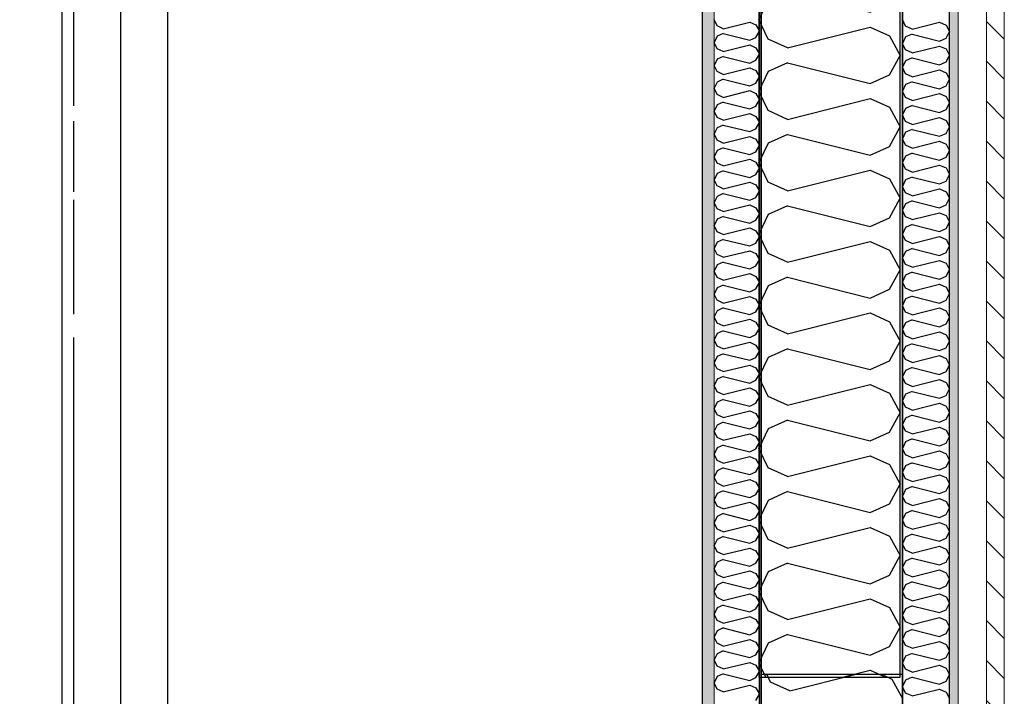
# Model space of a CAD drawing. Header units: millimetres. Extents: x -117798 to 93698, y -182207 to 252400.
# Tile 134 of 222: x -65130 to -64085, y -24393 to -23674. Entities that reach past the tile are written whole.
import ezdxf
from ezdxf.enums import TextEntityAlignment as Align

# ---------------------------------------------------------------- set-up
doc = ezdxf.new("R2010")
doc.units = ezdxf.units.MM
doc.header["$LTSCALE"] = 0.5
doc.header["$MEASUREMENT"] = 0
for name, pattern in [('Akselinje', [1500, 1000, -200, 100, -200]), ('Over snittplan', [260, 150, -50, 10, -50]), ('PLINE', [0])]:
    doc.linetypes.add(name, pattern=pattern)
for name, color, linetype in [('232- Ikke-bærende yttervegger', 7, 'Continuous'), ('232- Ikke-bærende yttervegger (Skravur)', 7, 'Continuous'), ('232- Ikke-bærende yttervegger (Skravur)(Nye konstruksjoner)', 7, 'Continuous'), ('232- Ikke-bærende yttervegger(Nye konstruksjoner)', 7, 'Continuous'), ('235- Utvendig kledning og overflate (Skravur)(Nye konstruksjoner)', 7, 'Continuous'), ('251- Frittbærende dekker', 7, 'Continuous'), ('251- Frittbærende dekker(Nye konstruksjoner)', 7, 'Continuous'), ('256- Faste himlinger og overflatebehandling(Nye konstruksjoner)', 7, 'Continuous'), ('261- Primærkonstruksjon (tak)', 7, 'Continuous'), ('262- Taktekking(Nye konstruksjoner)', 7, 'Continuous'), ('82-- Modullinjer', 7, 'Continuous'), ('862- M___Nettoareal(Nye konstruksjoner)', 7, 'Continuous'), ('862- M___Nettoareal(Polylinje)(Nye konstruksjoner)', 7, 'Continuous'), ('862- M___Nettoareal(Tekst)(Nye konstruksjoner)', 7, 'Continuous')]:
    doc.layers.add(name, color=color, linetype=linetype)
doc.layers.add('235- Utvendig kledning og overflate(Nye konstruksjoner)', color=7, linetype='Continuous', lineweight=0)
doc.layers.add('236- Innvendig kledning og overflate(Nye konstruksjoner)', color=7, linetype='Continuous', lineweight=0)
doc.styles.add('GENERATED_STYLE_1', font='arial.ttf')
doc.styles.add('GENERATED_STYLE_4', font='arial.ttf')

# ---------------------------------------------------------------- blocks, each defined once
blk = doc.blocks.new('Teknisk vent._A-214_26', base_point=(-66816.6, -20004.2))
at = {"layer": '862- M___Nettoareal(Polylinje)(Nye konstruksjoner)', "linetype": 'PLINE', "flags": 128}
blk.add_lwpolyline([(-70728.2, -18466.9), (-68648.2, -18466.9), (-68648.2, -25811.9), (-68573.2, -25811.9), (-68573.2, -25749.4), (-65173.2, -25749.4), (-65173.2, -25811.9), (-64973.2, -25811.9), (-64973.2, -25749.4), (-64405.7, -25749.4), (-64405.7, -15084.4), (-64973.2, -15084.4), (-64973.2, -15111.9), (-65173.2, -15111.9), (-65173.2, -15084.4), (-68573.2, -15084.4), (-68573.2, -15111.9), (-68773.2, -15111.9), (-68773.2, -15096.9), (-70728.2, -15096.9)], close=True, dxfattribs=at)
at = {"layer": '862- M___Nettoareal(Tekst)(Nye konstruksjoner)', "style": 'GENERATED_STYLE_1'}
for tag, height, p in [('DUMMY_862', 150, (-66934.4, -19409.6)), ('ROOM_NAME', 150, (-66934.4, -20633)), ('DUMMY_861', 100, (-67091.6, -20232.7)), ('ROOM_NUMBER', 100, (-67091.6, -20621.6)), ('DUMMY_863', 100, (-66698.7, -20598.7))]:
    blk.add_attdef(tag, text='', height=height, rotation=90, dxfattribs=at).set_placement(p, align=Align.TOP_LEFT)
blk = doc.blocks.new('*X155')
at = {"layer": '232- Ikke-bærende yttervegger (Skravur)', "linetype": 'PLINE'}
for p, q in [((-64333.4, -24377.9), (-64337.4, -24369.4)), ((-64313, -24387.1), (-64242.3, -24369.4)), ((-64215.6, -24369.4), (-64204.7, -24374.4)), ((-64204.7, -24374.4), (-64193.2, -24395.1)), ((-64313, -24387.1), (-64333.4, -24377.9))]:
    blk.add_line(p, q, dxfattribs=at)
blk = doc.blocks.new('*X420')
at = {"layer": '235- Utvendig kledning og overflate (Skravur)(Nye konstruksjoner)', "linetype": 'PLINE'}
for p, q in [((-64189.9, -23681.1), (-64193.2, -23674.2)), ((-64183.1, -23684.2), (-64189.9, -23681.1)), ((-64183.1, -23684.2), (-64153.8, -23676.9)), ((-64153.8, -23676.9), (-64147, -23680)), ((-64147, -23680), (-64143.2, -23686.9)), ((-64189.9, -23692.6), (-64193.2, -23699.5)), ((-64183.1, -23689.5), (-64189.9, -23692.6)), ((-64183.1, -23689.5), (-64153.8, -23696.9)), ((-64153.8, -23696.9), (-64147, -23693.8)), ((-64147, -23693.8), (-64143.2, -23686.9)), ((-64189.9, -23706.4), (-64193.2, -23699.5)), ((-64183.1, -23709.5), (-64189.9, -23706.4)), ((-64183.1, -23709.5), (-64153.8, -23702.2)), ((-64153.8, -23702.2), (-64147, -23705.3)), ((-64147, -23705.3), (-64143.2, -23712.2)), ((-64183.1, -23714.8), (-64189.9, -23717.9)), ((-64183.1, -23714.8), (-64153.8, -23722.2)), ((-64147, -23719.1), (-64143.2, -23712.2)), ((-64189.9, -23717.9), (-64193.2, -23724.8)), ((-64189.9, -23731.7), (-64193.2, -23724.8)), ((-64183.1, -23734.8), (-64153.8, -23727.5)), ((-64153.8, -23722.2), (-64147, -23719.1)), ((-64153.8, -23727.5), (-64147, -23730.6)), ((-64183.1, -23734.8), (-64189.9, -23731.7)), ((-64147, -23730.6), (-64143.2, -23737.5)), ((-64147, -23744.4), (-64143.2, -23737.5)), ((-64189.9, -23743.2), (-64193.2, -23750.1)), ((-64183.1, -23740.1), (-64189.9, -23743.2)), ((-64183.1, -23740.1), (-64153.8, -23747.5)), ((-64153.8, -23747.5), (-64147, -23744.4)), ((-64189.9, -23757), (-64193.2, -23750.1)), ((-64183.1, -23760.1), (-64189.9, -23757)), ((-64183.1, -23760.1), (-64153.8, -23752.8)), ((-64153.8, -23752.8), (-64147, -23755.9)), ((-64147, -23755.9), (-64143.2, -23762.8)), ((-64189.9, -23768.5), (-64193.2, -23775.4)), ((-64183.1, -23765.4), (-64189.9, -23768.5)), ((-64183.1, -23765.4), (-64153.8, -23772.8)), ((-64153.8, -23772.8), (-64147, -23769.7)), ((-64147, -23769.7), (-64143.2, -23762.8)), ((-64189.9, -23782.3), (-64193.2, -23775.4)), ((-64183.1, -23785.4), (-64153.8, -23778.1)), ((-64153.8, -23778.1), (-64147, -23781.2)), ((-64183.1, -23785.4), (-64189.9, -23782.3)), ((-64147, -23781.2), (-64143.2, -23788.1)), ((-64147, -23795), (-64143.2, -23788.1)), ((-64189.9, -23793.8), (-64193.2, -23800.7)), ((-64189.9, -23807.6), (-64193.2, -23800.7)), ((-64183.1, -23790.7), (-64189.9, -23793.8)), ((-64183.1, -23790.7), (-64153.8, -23798)), ((-64153.8, -23798), (-64147, -23795)), ((-64183.1, -23810.7), (-64189.9, -23807.6)), ((-64183.1, -23810.7), (-64153.8, -23803.4)), ((-64153.8, -23803.4), (-64147, -23806.4)), ((-64147, -23806.4), (-64143.2, -23813.4)), ((-64189.9, -23819.1), (-64193.2, -23826)), ((-64183.1, -23816), (-64189.9, -23819.1)), ((-64183.1, -23816), (-64153.8, -23823.3)), ((-64153.8, -23823.3), (-64147, -23820.3)), ((-64147, -23820.3), (-64143.2, -23813.4)), ((-64189.9, -23832.9), (-64193.2, -23826)), ((-64183.1, -23836), (-64153.8, -23828.7)), ((-64153.8, -23828.7), (-64147, -23831.7)), ((-64147, -23831.7), (-64143.2, -23838.6)), ((-64183.1, -23836), (-64189.9, -23832.9)), ((-64183.1, -23841.3), (-64189.9, -23844.4)), ((-64183.1, -23841.3), (-64153.8, -23848.6)), ((-64147, -23845.6), (-64143.2, -23838.6)), ((-64189.9, -23844.4), (-64193.2, -23851.3)), ((-64189.9, -23858.2), (-64193.2, -23851.3)), ((-64153.8, -23848.6), (-64147, -23845.6)), ((-64183.1, -23861.3), (-64189.9, -23858.2)), ((-64183.1, -23861.3), (-64153.8, -23853.9)), ((-64153.8, -23853.9), (-64147, -23857)), ((-64147, -23857), (-64143.2, -23863.9)), ((-64189.9, -23869.7), (-64193.2, -23876.6)), ((-64183.1, -23866.6), (-64189.9, -23869.7)), ((-64183.1, -23866.6), (-64153.8, -23873.9)), ((-64153.8, -23873.9), (-64147, -23870.8)), ((-64147, -23870.8), (-64143.2, -23863.9)), ((-64189.9, -23883.5), (-64193.2, -23876.6)), ((-64183.1, -23886.6), (-64189.9, -23883.5)), ((-64183.1, -23886.6), (-64153.8, -23879.2)), ((-64153.8, -23879.2), (-64147, -23882.3)), ((-64147, -23882.3), (-64143.2, -23889.2)), ((-64189.9, -23895), (-64193.2, -23901.9)), ((-64183.1, -23891.9), (-64189.9, -23895)), ((-64183.1, -23891.9), (-64153.8, -23899.2)), ((-64147, -23896.1), (-64143.2, -23889.2)), ((-64189.9, -23908.8), (-64193.2, -23901.9)), ((-64183.1, -23911.9), (-64153.8, -23904.5)), ((-64153.8, -23899.2), (-64147, -23896.1)), ((-64153.8, -23904.5), (-64147, -23907.6)), ((-64183.1, -23911.9), (-64189.9, -23908.8)), ((-64147, -23907.6), (-64143.2, -23914.5)), ((-64147, -23921.4), (-64143.2, -23914.5)), ((-64189.9, -23920.3), (-64193.2, -23927.2)), ((-64183.1, -23917.2), (-64189.9, -23920.3)), ((-64183.1, -23917.2), (-64153.8, -23924.5)), ((-64153.8, -23924.5), (-64147, -23921.4)), ((-64189.9, -23934.1), (-64193.2, -23927.2)), ((-64183.1, -23937.2), (-64189.9, -23934.1)), ((-64183.1, -23937.2), (-64153.8, -23929.8)), ((-64153.8, -23929.8), (-64147, -23932.9)), ((-64147, -23932.9), (-64143.2, -23939.8)), ((-64189.9, -23945.6), (-64193.2, -23952.5)), ((-64183.1, -23942.5), (-64189.9, -23945.6)), ((-64183.1, -23942.5), (-64153.8, -23949.8)), ((-64153.8, -23949.8), (-64147, -23946.7)), ((-64147, -23946.7), (-64143.2, -23939.8)), ((-64189.9, -23959.4), (-64193.2, -23952.5)), ((-64183.1, -23962.5), (-64153.8, -23955.1)), ((-64153.8, -23955.1), (-64147, -23958.2)), ((-64183.1, -23962.5), (-64189.9, -23959.4)), ((-64183.1, -23967.8), (-64189.9, -23970.8)), ((-64183.1, -23967.8), (-64153.8, -23975.1)), ((-64147, -23958.2), (-64143.2, -23965.1)), ((-64147, -23972), (-64143.2, -23965.1)), ((-64189.9, -23970.8), (-64193.2, -23977.8)), ((-64189.9, -23984.7), (-64193.2, -23977.8)), ((-64153.8, -23975.1), (-64147, -23972)), ((-64183.1, -23987.7), (-64189.9, -23984.7)), ((-64183.1, -23987.7), (-64153.8, -23980.4)), ((-64153.8, -23980.4), (-64147, -23983.5)), ((-64147, -23983.5), (-64143.2, -23990.4)), ((-64189.9, -23996.1), (-64193.2, -24003)), ((-64183.1, -23993.1), (-64189.9, -23996.1)), ((-64183.1, -23993.1), (-64153.8, -24000.4)), ((-64153.8, -24000.4), (-64147, -23997.3)), ((-64147, -23997.3), (-64143.2, -23990.4)), ((-64189.9, -24010), (-64193.2, -24003)), ((-64183.1, -24013), (-64189.9, -24010)), ((-64183.1, -24013), (-64153.8, -24005.7)), ((-64153.8, -24005.7), (-64147, -24008.8)), ((-64147, -24008.8), (-64143.2, -24015.7)), ((-64183.1, -24018.4), (-64189.9, -24021.4)), ((-64183.1, -24018.4), (-64153.8, -24025.7)), ((-64147, -24022.6), (-64143.2, -24015.7)), ((-64189.9, -24021.4), (-64193.2, -24028.3)), ((-64189.9, -24035.2), (-64193.2, -24028.3)), ((-64183.1, -24038.3), (-64153.8, -24031)), ((-64153.8, -24025.7), (-64147, -24022.6)), ((-64153.8, -24031), (-64147, -24034.1)), ((-64183.1, -24038.3), (-64189.9, -24035.2)), ((-64147, -24034.1), (-64143.2, -24041)), ((-64147, -24047.9), (-64143.2, -24041)), ((-64189.9, -24046.7), (-64193.2, -24053.6)), ((-64183.1, -24043.6), (-64189.9, -24046.7)), ((-64183.1, -24043.6), (-64153.8, -24051)), ((-64153.8, -24051), (-64147, -24047.9)), ((-64189.9, -24060.5), (-64193.2, -24053.6)), ((-64183.1, -24063.6), (-64189.9, -24060.5)), ((-64183.1, -24063.6), (-64153.8, -24056.3)), ((-64153.8, -24056.3), (-64147, -24059.4)), ((-64147, -24059.4), (-64143.2, -24066.3)), ((-64189.9, -24072), (-64193.2, -24078.9)), ((-64183.1, -24068.9), (-64189.9, -24072)), ((-64183.1, -24068.9), (-64153.8, -24076.3)), ((-64147, -24073.2), (-64143.2, -24066.3)), ((-64189.9, -24085.8), (-64193.2, -24078.9)), ((-64183.1, -24088.9), (-64153.8, -24081.6)), ((-64153.8, -24076.3), (-64147, -24073.2)), ((-64153.8, -24081.6), (-64147, -24084.7)), ((-64183.1, -24088.9), (-64189.9, -24085.8)), ((-64147, -24084.7), (-64143.2, -24091.6)), ((-64147, -24098.5), (-64143.2, -24091.6)), ((-64189.9, -24097.3), (-64193.2, -24104.2)), ((-64189.9, -24111.1), (-64193.2, -24104.2)), ((-64183.1, -24094.2), (-64189.9, -24097.3)), ((-64183.1, -24094.2), (-64153.8, -24101.6)), ((-64153.8, -24101.6), (-64147, -24098.5)), ((-64183.1, -24114.2), (-64189.9, -24111.1)), ((-64183.1, -24114.2), (-64153.8, -24106.9)), ((-64153.8, -24106.9), (-64147, -24110)), ((-64147, -24110), (-64143.2, -24116.9)), ((-64189.9, -24122.6), (-64193.2, -24129.5)), ((-64183.1, -24119.5), (-64189.9, -24122.6)), ((-64183.1, -24119.5), (-64153.8, -24126.9)), ((-64153.8, -24126.9), (-64147, -24123.8)), ((-64147, -24123.8), (-64143.2, -24116.9)), ((-64189.9, -24136.4), (-64193.2, -24129.5)), ((-64183.1, -24139.5), (-64153.8, -24132.2)), ((-64153.8, -24132.2), (-64147, -24135.3)), ((-64147, -24135.3), (-64143.2, -24142.2)), ((-64183.1, -24139.5), (-64189.9, -24136.4)), ((-64183.1, -24144.8), (-64189.9, -24147.9)), ((-64183.1, -24144.8), (-64153.8, -24152.2)), ((-64147, -24149.1), (-64143.2, -24142.2)), ((-64189.9, -24147.9), (-64193.2, -24154.8)), ((-64189.9, -24161.7), (-64193.2, -24154.8)), ((-64153.8, -24152.2), (-64147, -24149.1)), ((-64183.1, -24164.8), (-64189.9, -24161.7)), ((-64183.1, -24164.8), (-64153.8, -24157.5)), ((-64153.8, -24157.5), (-64147, -24160.5)), ((-64147, -24160.5), (-64143.2, -24167.5)), ((-64189.9, -24173.2), (-64193.2, -24180.1)), ((-64183.1, -24170.1), (-64189.9, -24173.2)), ((-64183.1, -24170.1), (-64153.8, -24177.4)), ((-64153.8, -24177.4), (-64147, -24174.4)), ((-64147, -24174.4), (-64143.2, -24167.5)), ((-64189.9, -24187), (-64193.2, -24180.1)), ((-64183.1, -24190.1), (-64189.9, -24187)), ((-64183.1, -24190.1), (-64153.8, -24182.8)), ((-64153.8, -24182.8), (-64147, -24185.8)), ((-64147, -24185.8), (-64143.2, -24192.7)), ((-64183.1, -24195.4), (-64189.9, -24198.5)), ((-64183.1, -24195.4), (-64153.8, -24202.7)), ((-64147, -24199.7), (-64143.2, -24192.7)), ((-64189.9, -24198.5), (-64193.2, -24205.4)), ((-64189.9, -24212.3), (-64193.2, -24205.4)), ((-64183.1, -24215.4), (-64153.8, -24208.1)), ((-64153.8, -24202.7), (-64147, -24199.7)), ((-64153.8, -24208.1), (-64147, -24211.1)), ((-64183.1, -24215.4), (-64189.9, -24212.3)), ((-64147, -24211.1), (-64143.2, -24218)), ((-64147, -24224.9), (-64143.2, -24218)), ((-64189.9, -24223.8), (-64193.2, -24230.7)), ((-64183.1, -24220.7), (-64189.9, -24223.8)), ((-64183.1, -24220.7), (-64153.8, -24228)), ((-64153.8, -24228), (-64147, -24224.9)), ((-64189.9, -24237.6), (-64193.2, -24230.7)), ((-64183.1, -24240.7), (-64189.9, -24237.6)), ((-64183.1, -24240.7), (-64153.8, -24233.3)), ((-64153.8, -24233.3), (-64147, -24236.4)), ((-64147, -24236.4), (-64143.2, -24243.3)), ((-64189.9, -24249.1), (-64193.2, -24256)), ((-64183.1, -24246), (-64189.9, -24249.1)), ((-64183.1, -24246), (-64153.8, -24253.3)), ((-64153.8, -24253.3), (-64147, -24250.2)), ((-64147, -24250.2), (-64143.2, -24243.3)), ((-64189.9, -24262.9), (-64193.2, -24256)), ((-64183.1, -24266), (-64153.8, -24258.6)), ((-64153.8, -24258.6), (-64147, -24261.7)), ((-64183.1, -24266), (-64189.9, -24262.9)), ((-64183.1, -24271.3), (-64189.9, -24274.4)), ((-64183.1, -24271.3), (-64153.8, -24278.6)), ((-64147, -24261.7), (-64143.2, -24268.6)), ((-64147, -24275.5), (-64143.2, -24268.6)), ((-64189.9, -24274.4), (-64193.2, -24281.3)), ((-64189.9, -24288.2), (-64193.2, -24281.3)), ((-64153.8, -24278.6), (-64147, -24275.5)), ((-64183.1, -24291.3), (-64189.9, -24288.2)), ((-64183.1, -24291.3), (-64153.8, -24283.9)), ((-64153.8, -24283.9), (-64147, -24287)), ((-64147, -24287), (-64143.2, -24293.9)), ((-64189.9, -24299.7), (-64193.2, -24306.6)), ((-64183.1, -24296.6), (-64189.9, -24299.7)), ((-64183.1, -24296.6), (-64153.8, -24303.9)), ((-64153.8, -24303.9), (-64147, -24300.8)), ((-64147, -24300.8), (-64143.2, -24293.9)), ((-64189.9, -24313.5), (-64193.2, -24306.6)), ((-64183.1, -24316.6), (-64153.8, -24309.2)), ((-64153.8, -24309.2), (-64147, -24312.3)), ((-64147, -24312.3), (-64143.2, -24319.2)), ((-64183.1, -24316.6), (-64189.9, -24313.5)), ((-64183.1, -24321.9), (-64189.9, -24325)), ((-64183.1, -24321.9), (-64153.8, -24329.2)), ((-64147, -24326.1), (-64143.2, -24319.2)), ((-64189.9, -24325), (-64193.2, -24331.9)), ((-64189.9, -24338.8), (-64193.2, -24331.9)), ((-64153.8, -24329.2), (-64147, -24326.1)), ((-64183.1, -24341.8), (-64189.9, -24338.8)), ((-64183.1, -24341.8), (-64153.8, -24334.5)), ((-64153.8, -24334.5), (-64147, -24337.6)), ((-64147, -24337.6), (-64143.2, -24344.5)), ((-64147, -24351.4), (-64143.2, -24344.5)), ((-64189.9, -24350.2), (-64193.2, -24357.2)), ((-64183.1, -24347.2), (-64189.9, -24350.2)), ((-64183.1, -24347.2), (-64153.8, -24354.5)), ((-64153.8, -24354.5), (-64147, -24351.4)), ((-64189.9, -24364.1), (-64193.2, -24357.2)), ((-64183.1, -24367.1), (-64189.9, -24364.1)), ((-64183.1, -24367.1), (-64153.8, -24359.8)), ((-64153.8, -24359.8), (-64147, -24362.9)), ((-64147, -24362.9), (-64143.2, -24369.8)), ((-64189.9, -24375.5), (-64193.2, -24382.4)), ((-64183.1, -24372.5), (-64189.9, -24375.5)), ((-64183.1, -24372.5), (-64153.8, -24379.8)), ((-64147, -24376.7), (-64143.2, -24369.8)), ((-64189.9, -24389.4), (-64193.2, -24382.4)), ((-64183.1, -24392.4), (-64153.8, -24385.1)), ((-64153.8, -24379.8), (-64147, -24376.7)), ((-64153.8, -24385.1), (-64147, -24388.2)), ((-64183.1, -24392.4), (-64189.9, -24389.4)), ((-64147, -24388.2), (-64143.2, -24395.1))]:
    blk.add_line(p, q, dxfattribs=at)
blk = doc.blocks.new('*X442')
at = {"layer": '232- Ikke-bærende yttervegger (Skravur)(Nye konstruksjoner)', "linetype": 'PLINE'}
for p, q in [((-64390, -23680.9), (-64393.2, -23674.2)), ((-64383.5, -23683.8), (-64390, -23680.9)), ((-64383.5, -23683.8), (-64355.4, -23676.8)), ((-64355.4, -23676.8), (-64348.9, -23679.8)), ((-64348.9, -23679.8), (-64345.2, -23686.4)), ((-64390, -23691.9), (-64393.2, -23698.5)), ((-64383.5, -23688.9), (-64390, -23691.9)), ((-64383.5, -23688.9), (-64355.4, -23696)), ((-64355.4, -23696), (-64348.9, -23693)), ((-64348.9, -23693), (-64345.2, -23686.4)), ((-64390, -23705.2), (-64393.2, -23698.5)), ((-64383.5, -23708.1), (-64390, -23705.2)), ((-64383.5, -23708.1), (-64355.4, -23701.1)), ((-64355.4, -23701.1), (-64348.9, -23704)), ((-64348.9, -23704), (-64345.2, -23710.7)), ((-64390, -23716.2), (-64393.2, -23722.8)), ((-64383.5, -23713.2), (-64390, -23716.2)), ((-64383.5, -23713.2), (-64355.4, -23720.3)), ((-64355.4, -23720.3), (-64348.9, -23717.3)), ((-64348.9, -23717.3), (-64345.2, -23710.7)), ((-64390, -23729.4), (-64393.2, -23722.8)), ((-64383.5, -23732.4), (-64355.4, -23725.4)), ((-64355.4, -23725.4), (-64348.9, -23728.3)), ((-64383.5, -23732.4), (-64390, -23729.4)), ((-64383.5, -23737.5), (-64390, -23740.5)), ((-64383.5, -23737.5), (-64355.4, -23744.5)), ((-64348.9, -23728.3), (-64345.2, -23734.9)), ((-64348.9, -23741.6), (-64345.2, -23734.9)), ((-64390, -23740.5), (-64393.2, -23747.1)), ((-64390, -23753.7), (-64393.2, -23747.1)), ((-64355.4, -23744.5), (-64348.9, -23741.6)), ((-64383.5, -23756.7), (-64390, -23753.7)), ((-64383.5, -23756.7), (-64355.4, -23749.6)), ((-64355.4, -23749.6), (-64348.9, -23752.6)), ((-64348.9, -23752.6), (-64345.2, -23759.2)), ((-64348.9, -23765.9), (-64345.2, -23759.2)), ((-64390, -23764.7), (-64393.2, -23771.4)), ((-64383.5, -23761.8), (-64390, -23764.7)), ((-64383.5, -23761.8), (-64355.4, -23768.8)), ((-64355.4, -23768.8), (-64348.9, -23765.9)), ((-64390, -23778), (-64393.2, -23771.4)), ((-64383.5, -23781), (-64390, -23778)), ((-64383.5, -23781), (-64355.4, -23773.9)), ((-64355.4, -23773.9), (-64348.9, -23776.9)), ((-64348.9, -23776.9), (-64345.2, -23783.5)), ((-64390, -23789), (-64393.2, -23795.6)), ((-64383.5, -23786.1), (-64390, -23789)), ((-64383.5, -23786.1), (-64355.4, -23793.1)), ((-64355.4, -23793.1), (-64348.9, -23790.1)), ((-64348.9, -23790.1), (-64345.2, -23783.5)), ((-64390, -23802.3), (-64393.2, -23795.6)), ((-64383.5, -23805.2), (-64355.4, -23798.2)), ((-64355.4, -23798.2), (-64348.9, -23801.2)), ((-64383.5, -23805.2), (-64390, -23802.3)), ((-64383.5, -23810.3), (-64390, -23813.3)), ((-64383.5, -23810.3), (-64355.4, -23817.4)), ((-64348.9, -23801.2), (-64345.2, -23807.8)), ((-64348.9, -23814.4), (-64345.2, -23807.8)), ((-64390, -23813.3), (-64393.2, -23819.9)), ((-64390, -23826.6), (-64393.2, -23819.9)), ((-64355.4, -23817.4), (-64348.9, -23814.4)), ((-64383.5, -23829.5), (-64390, -23826.6)), ((-64383.5, -23829.5), (-64355.4, -23822.5)), ((-64355.4, -23822.5), (-64348.9, -23825.4)), ((-64348.9, -23825.4), (-64345.2, -23832.1)), ((-64348.9, -23838.7), (-64345.2, -23832.1)), ((-64390, -23837.6), (-64393.2, -23844.2)), ((-64383.5, -23834.6), (-64390, -23837.6)), ((-64383.5, -23834.6), (-64355.4, -23841.7)), ((-64355.4, -23841.7), (-64348.9, -23838.7)), ((-64390, -23850.8), (-64393.2, -23844.2)), ((-64383.5, -23853.8), (-64390, -23850.8)), ((-64383.5, -23853.8), (-64355.4, -23846.8)), ((-64355.4, -23846.8), (-64348.9, -23849.7)), ((-64348.9, -23849.7), (-64345.2, -23856.4)), ((-64390, -23861.9), (-64393.2, -23868.5)), ((-64383.5, -23858.9), (-64390, -23861.9)), ((-64383.5, -23858.9), (-64355.4, -23865.9)), ((-64355.4, -23865.9), (-64348.9, -23863)), ((-64348.9, -23863), (-64345.2, -23856.4)), ((-64390, -23875.1), (-64393.2, -23868.5)), ((-64383.5, -23878.1), (-64355.4, -23871)), ((-64355.4, -23871), (-64348.9, -23874)), ((-64348.9, -23874), (-64345.2, -23880.6)), ((-64383.5, -23878.1), (-64390, -23875.1)), ((-64383.5, -23883.2), (-64390, -23886.1)), ((-64383.5, -23883.2), (-64355.4, -23890.2)), ((-64348.9, -23887.3), (-64345.2, -23880.6)), ((-64390, -23886.1), (-64393.2, -23892.8)), ((-64390, -23899.4), (-64393.2, -23892.8)), ((-64355.4, -23890.2), (-64348.9, -23887.3)), ((-64383.5, -23902.4), (-64390, -23899.4)), ((-64383.5, -23902.4), (-64355.4, -23895.3)), ((-64355.4, -23895.3), (-64348.9, -23898.3)), ((-64348.9, -23898.3), (-64345.2, -23904.9)), ((-64348.9, -23911.5), (-64345.2, -23904.9)), ((-64390, -23910.4), (-64393.2, -23917.1)), ((-64383.5, -23907.5), (-64390, -23910.4)), ((-64383.5, -23907.5), (-64355.4, -23914.5)), ((-64355.4, -23914.5), (-64348.9, -23911.5)), ((-64390, -23923.7), (-64393.2, -23917.1)), ((-64383.5, -23926.6), (-64390, -23923.7)), ((-64383.5, -23926.6), (-64355.4, -23919.6)), ((-64355.4, -23919.6), (-64348.9, -23922.6)), ((-64348.9, -23922.6), (-64345.2, -23929.2)), ((-64390, -23934.7), (-64393.2, -23941.3)), ((-64383.5, -23931.7), (-64390, -23934.7)), ((-64383.5, -23931.7), (-64355.4, -23938.8)), ((-64355.4, -23938.8), (-64348.9, -23935.8)), ((-64348.9, -23935.8), (-64345.2, -23929.2)), ((-64390, -23948), (-64393.2, -23941.3)), ((-64383.5, -23950.9), (-64355.4, -23943.9)), ((-64355.4, -23943.9), (-64348.9, -23946.8)), ((-64348.9, -23946.8), (-64345.2, -23953.5)), ((-64383.5, -23950.9), (-64390, -23948)), ((-64383.5, -23956), (-64390, -23959)), ((-64383.5, -23956), (-64355.4, -23963.1)), ((-64348.9, -23960.1), (-64345.2, -23953.5)), ((-64390, -23959), (-64393.2, -23965.6)), ((-64390, -23972.2), (-64393.2, -23965.6)), ((-64383.5, -23975.2), (-64355.4, -23968.2)), ((-64355.4, -23963.1), (-64348.9, -23960.1)), ((-64355.4, -23968.2), (-64348.9, -23971.1)), ((-64383.5, -23975.2), (-64390, -23972.2)), ((-64348.9, -23971.1), (-64345.2, -23977.8)), ((-64348.9, -23984.4), (-64345.2, -23977.8)), ((-64390, -23983.3), (-64393.2, -23989.9)), ((-64383.5, -23980.3), (-64390, -23983.3)), ((-64383.5, -23980.3), (-64355.4, -23987.3)), ((-64355.4, -23987.3), (-64348.9, -23984.4)), ((-64390, -23996.5), (-64393.2, -23989.9)), ((-64383.5, -23999.5), (-64390, -23996.5)), ((-64383.5, -23999.5), (-64355.4, -23992.4)), ((-64355.4, -23992.4), (-64348.9, -23995.4)), ((-64348.9, -23995.4), (-64345.2, -24002)), ((-64390, -24007.5), (-64393.2, -24014.2)), ((-64383.5, -24004.6), (-64390, -24007.5)), ((-64383.5, -24004.6), (-64355.4, -24011.6)), ((-64355.4, -24011.6), (-64348.9, -24008.7)), ((-64348.9, -24008.7), (-64345.2, -24002)), ((-64390, -24020.8), (-64393.2, -24014.2)), ((-64383.5, -24023.8), (-64355.4, -24016.7)), ((-64355.4, -24016.7), (-64348.9, -24019.7)), ((-64348.9, -24019.7), (-64345.2, -24026.3)), ((-64383.5, -24023.8), (-64390, -24020.8)), ((-64383.5, -24028.9), (-64390, -24031.8)), ((-64383.5, -24028.9), (-64355.4, -24035.9)), ((-64348.9, -24033), (-64345.2, -24026.3)), ((-64390, -24031.8), (-64393.2, -24038.5)), ((-64390, -24045.1), (-64393.2, -24038.5)), ((-64383.5, -24048), (-64355.4, -24041)), ((-64355.4, -24035.9), (-64348.9, -24033)), ((-64355.4, -24041), (-64348.9, -24044)), ((-64383.5, -24048), (-64390, -24045.1)), ((-64348.9, -24044), (-64345.2, -24050.6)), ((-64348.9, -24057.2), (-64345.2, -24050.6)), ((-64390, -24056.1), (-64393.2, -24062.7)), ((-64383.5, -24053.2), (-64390, -24056.1)), ((-64383.5, -24053.2), (-64355.4, -24060.2)), ((-64355.4, -24060.2), (-64348.9, -24057.2)), ((-64390, -24069.4), (-64393.2, -24062.7)), ((-64383.5, -24072.3), (-64390, -24069.4)), ((-64383.5, -24072.3), (-64355.4, -24065.3)), ((-64355.4, -24065.3), (-64348.9, -24068.3)), ((-64348.9, -24068.3), (-64345.2, -24074.9)), ((-64390, -24080.4), (-64393.2, -24087)), ((-64383.5, -24077.4), (-64390, -24080.4)), ((-64383.5, -24077.4), (-64355.4, -24084.5)), ((-64355.4, -24084.5), (-64348.9, -24081.5)), ((-64348.9, -24081.5), (-64345.2, -24074.9)), ((-64390, -24093.7), (-64393.2, -24087)), ((-64383.5, -24096.6), (-64390, -24093.7)), ((-64383.5, -24096.6), (-64355.4, -24089.6)), ((-64355.4, -24089.6), (-64348.9, -24092.5)), ((-64348.9, -24092.5), (-64345.2, -24099.2)), ((-64383.5, -24101.7), (-64390, -24104.7)), ((-64383.5, -24101.7), (-64355.4, -24108.8)), ((-64348.9, -24105.8), (-64345.2, -24099.2)), ((-64390, -24104.7), (-64393.2, -24111.3)), ((-64390, -24117.9), (-64393.2, -24111.3)), ((-64383.5, -24120.9), (-64355.4, -24113.9)), ((-64355.4, -24108.8), (-64348.9, -24105.8)), ((-64355.4, -24113.9), (-64348.9, -24116.8)), ((-64383.5, -24120.9), (-64390, -24117.9)), ((-64348.9, -24116.8), (-64345.2, -24123.4)), ((-64348.9, -24130.1), (-64345.2, -24123.4)), ((-64390, -24129), (-64393.2, -24135.6)), ((-64390, -24142.2), (-64393.2, -24135.6)), ((-64383.5, -24126), (-64390, -24129)), ((-64383.5, -24126), (-64355.4, -24133)), ((-64355.4, -24133), (-64348.9, -24130.1)), ((-64383.5, -24145.2), (-64390, -24142.2)), ((-64383.5, -24145.2), (-64355.4, -24138.1)), ((-64355.4, -24138.1), (-64348.9, -24141.1)), ((-64348.9, -24141.1), (-64345.2, -24147.7)), ((-64390, -24153.2), (-64393.2, -24159.9)), ((-64383.5, -24150.3), (-64390, -24153.2)), ((-64383.5, -24150.3), (-64355.4, -24157.3)), ((-64355.4, -24157.3), (-64348.9, -24154.4)), ((-64348.9, -24154.4), (-64345.2, -24147.7)), ((-64390, -24166.5), (-64393.2, -24159.9)), ((-64383.5, -24169.5), (-64390, -24166.5)), ((-64383.5, -24169.5), (-64355.4, -24162.4)), ((-64355.4, -24162.4), (-64348.9, -24165.4)), ((-64348.9, -24165.4), (-64345.2, -24172)), ((-64383.5, -24174.6), (-64390, -24177.5)), ((-64383.5, -24174.6), (-64355.4, -24181.6)), ((-64348.9, -24178.6), (-64345.2, -24172)), ((-64390, -24177.5), (-64393.2, -24184.1)), ((-64390, -24190.8), (-64393.2, -24184.1)), ((-64383.5, -24193.7), (-64355.4, -24186.7)), ((-64355.4, -24181.6), (-64348.9, -24178.6)), ((-64355.4, -24186.7), (-64348.9, -24189.7)), ((-64383.5, -24193.7), (-64390, -24190.8)), ((-64348.9, -24189.7), (-64345.2, -24196.3)), ((-64348.9, -24202.9), (-64345.2, -24196.3)), ((-64390, -24201.8), (-64393.2, -24208.4)), ((-64390, -24215.1), (-64393.2, -24208.4)), ((-64383.5, -24198.8), (-64390, -24201.8)), ((-64383.5, -24198.8), (-64355.4, -24205.9)), ((-64355.4, -24205.9), (-64348.9, -24202.9)), ((-64383.5, -24218), (-64390, -24215.1)), ((-64383.5, -24218), (-64355.4, -24211)), ((-64355.4, -24211), (-64348.9, -24213.9)), ((-64348.9, -24213.9), (-64345.2, -24220.6)), ((-64390, -24226.1), (-64393.2, -24232.7)), ((-64383.5, -24223.1), (-64390, -24226.1)), ((-64383.5, -24223.1), (-64355.4, -24230.2)), ((-64355.4, -24230.2), (-64348.9, -24227.2)), ((-64348.9, -24227.2), (-64345.2, -24220.6)), ((-64390, -24239.3), (-64393.2, -24232.7)), ((-64383.5, -24242.3), (-64390, -24239.3)), ((-64383.5, -24242.3), (-64355.4, -24235.3)), ((-64355.4, -24235.3), (-64348.9, -24238.2)), ((-64348.9, -24238.2), (-64345.2, -24244.9)), ((-64390, -24250.4), (-64393.2, -24257)), ((-64383.5, -24247.4), (-64390, -24250.4)), ((-64383.5, -24247.4), (-64355.4, -24254.4)), ((-64348.9, -24251.5), (-64345.2, -24244.9)), ((-64390, -24263.6), (-64393.2, -24257)), ((-64383.5, -24266.6), (-64355.4, -24259.5)), ((-64355.4, -24254.4), (-64348.9, -24251.5)), ((-64355.4, -24259.5), (-64348.9, -24262.5)), ((-64383.5, -24266.6), (-64390, -24263.6)), ((-64348.9, -24262.5), (-64345.2, -24269.1)), ((-64348.9, -24275.8), (-64345.2, -24269.1)), ((-64390, -24274.6), (-64393.2, -24281.3)), ((-64390, -24287.9), (-64393.2, -24281.3)), ((-64383.5, -24271.7), (-64390, -24274.6)), ((-64383.5, -24271.7), (-64355.4, -24278.7)), ((-64355.4, -24278.7), (-64348.9, -24275.8)), ((-64383.5, -24290.9), (-64390, -24287.9)), ((-64383.5, -24290.9), (-64355.4, -24283.8)), ((-64355.4, -24283.8), (-64348.9, -24286.8)), ((-64348.9, -24286.8), (-64345.2, -24293.4)), ((-64390, -24298.9), (-64393.2, -24305.6)), ((-64383.5, -24296), (-64390, -24298.9)), ((-64383.5, -24296), (-64355.4, -24303)), ((-64355.4, -24303), (-64348.9, -24300)), ((-64348.9, -24300), (-64345.2, -24293.4)), ((-64390, -24312.2), (-64393.2, -24305.6)), ((-64383.5, -24315.1), (-64390, -24312.2)), ((-64383.5, -24315.1), (-64355.4, -24308.1)), ((-64355.4, -24308.1), (-64348.9, -24311.1)), ((-64348.9, -24311.1), (-64345.2, -24317.7)), ((-64390, -24323.2), (-64393.2, -24329.8)), ((-64383.5, -24320.2), (-64390, -24323.2)), ((-64383.5, -24320.2), (-64355.4, -24327.3)), ((-64348.9, -24324.3), (-64345.2, -24317.7)), ((-64390, -24336.5), (-64393.2, -24329.8)), ((-64383.5, -24339.4), (-64355.4, -24332.4)), ((-64355.4, -24327.3), (-64348.9, -24324.3)), ((-64355.4, -24332.4), (-64348.9, -24335.3)), ((-64383.5, -24339.4), (-64390, -24336.5)), ((-64383.5, -24344.5), (-64390, -24347.5)), ((-64383.5, -24344.5), (-64355.4, -24351.6)), ((-64348.9, -24335.3), (-64345.2, -24342)), ((-64348.9, -24348.6), (-64345.2, -24342)), ((-64390, -24347.5), (-64393.2, -24354.1)), ((-64390, -24360.7), (-64393.2, -24354.1)), ((-64355.4, -24351.6), (-64348.9, -24348.6)), ((-64383.5, -24363.7), (-64390, -24360.7)), ((-64383.5, -24363.7), (-64355.4, -24356.7)), ((-64355.4, -24356.7), (-64348.9, -24359.6)), ((-64348.9, -24359.6), (-64345.2, -24366.3)), ((-64390, -24371.8), (-64393.2, -24378.4)), ((-64383.5, -24368.8), (-64390, -24371.8)), ((-64383.5, -24368.8), (-64355.4, -24375.8)), ((-64355.4, -24375.8), (-64348.9, -24372.9)), ((-64348.9, -24372.9), (-64345.2, -24366.3)), ((-64390, -24385), (-64393.2, -24378.4)), ((-64383.5, -24388), (-64390, -24385)), ((-64383.5, -24388), (-64355.4, -24380.9)), ((-64355.4, -24380.9), (-64348.9, -24383.9)), ((-64348.9, -24383.9), (-64345.2, -24390.5)), ((-64348.9, -24397.2), (-64345.2, -24390.5))]:
    blk.add_line(p, q, dxfattribs=at)
blk = doc.blocks.new('*X726')
at = {"layer": '232- Ikke-bærende yttervegger (Skravur)(Nye konstruksjoner)', "linetype": 'PLINE'}
for p, q in [((-64315.4, -23173.1), (-64316.6, -23172.5)), ((-64315.4, -23173.1), (-64313.3, -23172.5)), ((-64200.3, -23172.5), (-64195.6, -23181)), ((-64207.1, -23201.7), (-64195.6, -23181)), ((-64315.4, -23189), (-64335.7, -23198.2)), ((-64315.4, -23189), (-64227.4, -23211)), ((-64335.7, -23198.2), (-64345.6, -23219)), ((-64227.4, -23211), (-64207.1, -23201.7)), ((-64335.7, -23239.7), (-64345.6, -23219)), ((-64315.4, -23248.9), (-64227.4, -23226.9)), ((-64227.4, -23226.9), (-64207.1, -23236.2)), ((-64207.1, -23236.2), (-64195.6, -23256.9)), ((-64315.4, -23248.9), (-64335.7, -23239.7)), ((-64207.1, -23277.6), (-64195.6, -23256.9)), ((-64315.4, -23264.9), (-64335.7, -23274.1)), ((-64315.4, -23264.9), (-64227.4, -23286.9)), ((-64335.7, -23274.1), (-64345.6, -23294.8)), ((-64227.4, -23286.9), (-64207.1, -23277.6)), ((-64335.7, -23315.6), (-64345.6, -23294.8)), ((-64315.4, -23324.8), (-64227.4, -23302.8)), ((-64227.4, -23302.8), (-64207.1, -23312.1)), ((-64315.4, -23324.8), (-64335.7, -23315.6)), ((-64207.1, -23312.1), (-64195.6, -23332.8)), ((-64315.4, -23340.8), (-64335.7, -23350)), ((-64315.4, -23340.8), (-64227.4, -23362.8)), ((-64207.1, -23353.5), (-64195.6, -23332.8)), ((-64335.7, -23350), (-64345.6, -23370.7)), ((-64227.4, -23362.8), (-64207.1, -23353.5)), ((-64335.7, -23391.4), (-64345.6, -23370.7)), ((-64315.4, -23400.7), (-64227.4, -23378.7)), ((-64227.4, -23378.7), (-64207.1, -23387.9)), ((-64315.4, -23400.7), (-64335.7, -23391.4)), ((-64207.1, -23387.9), (-64195.6, -23408.7)), ((-64207.1, -23429.4), (-64195.6, -23408.7)), ((-64315.4, -23416.6), (-64335.7, -23425.9)), ((-64315.4, -23416.6), (-64227.4, -23438.6)), ((-64335.7, -23425.9), (-64345.6, -23446.6)), ((-64227.4, -23438.6), (-64207.1, -23429.4)), ((-64335.7, -23467.3), (-64345.6, -23446.6)), ((-64315.4, -23476.6), (-64227.4, -23454.6)), ((-64227.4, -23454.6), (-64207.1, -23463.8)), ((-64207.1, -23463.8), (-64195.6, -23484.5)), ((-64315.4, -23476.6), (-64335.7, -23467.3)), ((-64207.1, -23505.3), (-64195.6, -23484.5)), ((-64315.4, -23492.5), (-64335.7, -23501.8)), ((-64315.4, -23492.5), (-64227.4, -23514.5)), ((-64335.7, -23501.8), (-64345.6, -23522.5)), ((-64227.4, -23514.5), (-64207.1, -23505.3)), ((-64335.7, -23543.2), (-64345.6, -23522.5)), ((-64315.4, -23552.5), (-64227.4, -23530.5)), ((-64227.4, -23530.5), (-64207.1, -23539.7)), ((-64207.1, -23539.7), (-64195.6, -23560.4)), ((-64315.4, -23552.5), (-64335.7, -23543.2)), ((-64207.1, -23581.1), (-64195.6, -23560.4)), ((-64315.4, -23568.4), (-64335.7, -23577.6)), ((-64315.4, -23568.4), (-64227.4, -23590.4)), ((-64335.7, -23577.6), (-64345.6, -23598.4)), ((-64227.4, -23590.4), (-64207.1, -23581.1)), ((-64335.7, -23619.1), (-64345.6, -23598.4)), ((-64315.4, -23628.3), (-64227.4, -23606.3)), ((-64227.4, -23606.3), (-64207.1, -23615.6)), ((-64315.4, -23628.3), (-64335.7, -23619.1)), ((-64207.1, -23615.6), (-64195.6, -23636.3)), ((-64315.4, -23644.3), (-64335.7, -23653.5)), ((-64315.4, -23644.3), (-64227.4, -23666.3)), ((-64207.1, -23657), (-64195.6, -23636.3)), ((-64335.7, -23653.5), (-64345.6, -23674.2)), ((-64227.4, -23666.3), (-64207.1, -23657)), ((-64335.7, -23695), (-64345.6, -23674.2)), ((-64315.4, -23704.2), (-64227.4, -23682.2)), ((-64227.4, -23682.2), (-64207.1, -23691.5)), ((-64315.4, -23704.2), (-64335.7, -23695)), ((-64207.1, -23691.5), (-64195.6, -23712.2)), ((-64207.1, -23732.9), (-64195.6, -23712.2)), ((-64315.4, -23720.2), (-64335.7, -23729.4)), ((-64315.4, -23720.2), (-64227.4, -23742.1)), ((-64335.7, -23729.4), (-64345.6, -23750.1)), ((-64227.4, -23742.1), (-64207.1, -23732.9)), ((-64335.7, -23770.8), (-64345.6, -23750.1)), ((-64315.4, -23780.1), (-64227.4, -23758.1)), ((-64227.4, -23758.1), (-64207.1, -23767.3)), ((-64207.1, -23767.3), (-64195.6, -23788.1)), ((-64315.4, -23780.1), (-64335.7, -23770.8)), ((-64207.1, -23808.8), (-64195.6, -23788.1)), ((-64315.4, -23796), (-64335.7, -23805.3)), ((-64315.4, -23796), (-64227.4, -23818)), ((-64335.7, -23805.3), (-64345.6, -23826)), ((-64227.4, -23818), (-64207.1, -23808.8)), ((-64335.7, -23846.7), (-64345.6, -23826)), ((-64315.4, -23856), (-64227.4, -23834)), ((-64227.4, -23834), (-64207.1, -23843.2)), ((-64315.4, -23856), (-64335.7, -23846.7)), ((-64207.1, -23843.2), (-64195.6, -23863.9)), ((-64315.4, -23871.9), (-64335.7, -23881.2)), ((-64315.4, -23871.9), (-64227.4, -23893.9)), ((-64207.1, -23884.7), (-64195.6, -23863.9)), ((-64335.7, -23881.2), (-64345.6, -23901.9)), ((-64227.4, -23893.9), (-64207.1, -23884.7)), ((-64335.7, -23922.6), (-64345.6, -23901.9)), ((-64315.4, -23931.8), (-64227.4, -23909.8)), ((-64227.4, -23909.8), (-64207.1, -23919.1)), ((-64315.4, -23931.8), (-64335.7, -23922.6)), ((-64207.1, -23919.1), (-64195.6, -23939.8)), ((-64207.1, -23960.5), (-64195.6, -23939.8)), ((-64335.7, -23957), (-64345.6, -23977.8)), ((-64315.4, -23947.8), (-64335.7, -23957)), ((-64315.4, -23947.8), (-64227.4, -23969.8)), ((-64227.4, -23969.8), (-64207.1, -23960.5)), ((-64335.7, -23998.5), (-64345.6, -23977.8)), ((-64315.4, -24007.7), (-64227.4, -23985.7)), ((-64227.4, -23985.7), (-64207.1, -23995)), ((-64315.4, -24007.7), (-64335.7, -23998.5)), ((-64207.1, -23995), (-64195.6, -24015.7)), ((-64207.1, -24036.4), (-64195.6, -24015.7)), ((-64315.4, -24023.7), (-64335.7, -24032.9)), ((-64315.4, -24023.7), (-64227.4, -24045.7)), ((-64335.7, -24032.9), (-64345.6, -24053.6)), ((-64227.4, -24045.7), (-64207.1, -24036.4)), ((-64335.7, -24074.4), (-64345.6, -24053.6)), ((-64315.4, -24083.6), (-64227.4, -24061.6)), ((-64227.4, -24061.6), (-64207.1, -24070.9)), ((-64207.1, -24070.9), (-64195.6, -24091.6)), ((-64315.4, -24083.6), (-64335.7, -24074.4)), ((-64207.1, -24112.3), (-64195.6, -24091.6)), ((-64315.4, -24099.5), (-64335.7, -24108.8)), ((-64315.4, -24099.5), (-64227.4, -24121.5)), ((-64335.7, -24108.8), (-64345.6, -24129.5)), ((-64227.4, -24121.5), (-64207.1, -24112.3)), ((-64335.7, -24150.2), (-64345.6, -24129.5)), ((-64315.4, -24159.5), (-64227.4, -24137.5)), ((-64227.4, -24137.5), (-64207.1, -24146.7)), ((-64315.4, -24159.5), (-64335.7, -24150.2)), ((-64207.1, -24146.7), (-64195.6, -24167.5)), ((-64315.4, -24175.4), (-64335.7, -24184.7)), ((-64315.4, -24175.4), (-64227.4, -24197.4)), ((-64207.1, -24188.2), (-64195.6, -24167.5)), ((-64335.7, -24184.7), (-64345.6, -24205.4)), ((-64227.4, -24197.4), (-64207.1, -24188.2)), ((-64335.7, -24226.1), (-64345.6, -24205.4)), ((-64315.4, -24235.4), (-64227.4, -24213.4)), ((-64227.4, -24213.4), (-64207.1, -24222.6)), ((-64315.4, -24235.4), (-64335.7, -24226.1)), ((-64207.1, -24222.6), (-64195.6, -24243.3)), ((-64207.1, -24264.1), (-64195.6, -24243.3)), ((-64335.7, -24260.6), (-64345.6, -24281.3)), ((-64315.4, -24251.3), (-64335.7, -24260.6)), ((-64315.4, -24251.3), (-64227.4, -24273.3)), ((-64227.4, -24273.3), (-64207.1, -24264.1)), ((-64335.7, -24302), (-64345.6, -24281.3)), ((-64315.4, -24311.2), (-64227.4, -24289.2)), ((-64227.4, -24289.2), (-64207.1, -24298.5)), ((-64315.4, -24311.2), (-64335.7, -24302)), ((-64207.1, -24298.5), (-64195.6, -24319.2)), ((-64207.1, -24339.9), (-64195.6, -24319.2)), ((-64315.4, -24327.2), (-64335.7, -24336.4)), ((-64315.4, -24327.2), (-64227.4, -24349.2)), ((-64335.7, -24336.4), (-64345.6, -24357.2)), ((-64227.4, -24349.2), (-64207.1, -24339.9)), ((-64338.3, -24372.5), (-64345.6, -24357.2)), ((-64257, -24372.5), (-64227.4, -24365.1)), ((-64227.4, -24365.1), (-64211.2, -24372.5))]:
    blk.add_line(p, q, dxfattribs=at)
blk = doc.blocks.new('Standard grid marker[212]', base_point=(-65073.2, 26434.4))
at = {"layer": '82-- Modullinjer', "linetype": 'Akselinje'}
blk.add_line((-65073.2, 26234.4), (-65073.2, -50374.4), dxfattribs=at)
at = {"layer": '82-- Modullinjer', "style": 'GENERATED_STYLE_4'}
for tag, p in [('AC_MarkerText_1_0', (-65200.7, 26644.4)), ('AC_MarkerText_1_1', (-65200.7, -50864.4))]:
    blk.add_attdef(tag, text='', height=175, rotation=90, dxfattribs=at).set_placement(p, align=Align.TOP_CENTER)

msp = doc.modelspace()

# ---------------------------------------------------------------- hatches: boundary and pattern name
at = {"layer": '232- Ikke-bærende yttervegger (Skravur)(Nye konstruksjoner)', "linetype": 'Continuous'}
msp.add_hatch(color=256, dxfattribs=at).paths.add_polyline_path([(-64343.2, -15023.9), (-64345.2, -15023.9), (-64345.2, -25809.9), (-64343.2, -25809.9)])
h = msp.add_hatch(dxfattribs=at)
h.set_pattern_fill('Gips', color=256, style=0, pattern_type=2)
h.set_pattern_definition([(90, (0, 0), (-86.60254, 0), [0, -50]), (90, (-43.3, 25), (-86.60254, 0), [0, -50])])
h.paths.add_polyline_path([(-64405.7, -15084.4), (-64405.7, -25749.4), (-64393.2, -25749.4), (-64393.2, -15084.4)])
at = {"layer": '235- Utvendig kledning og overflate (Skravur)(Nye konstruksjoner)', "linetype": 'Continuous'}
h = msp.add_hatch(dxfattribs=at)
h.set_pattern_fill('Skrålinjer_1', color=256, style=0, pattern_type=2)
h.set_pattern_definition([(135, (0, 0), (21.213203, 21.213203), [])])
h.paths.add_polyline_path([(-64104.2, -14782.9), (-64104.2, -26050.9), (-64085.2, -26050.9), (-64085.2, -14782.9)])
h = msp.add_hatch(dxfattribs=at)
h.set_pattern_fill('Prikker_tett', color=256, style=0, pattern_type=2)
h.set_pattern_definition([(0, (0, 0), (0, 43.30127), [0, -25]), (0, (12.5, 21.65), (0, 43.30127), [0, -25])])
h.paths.add_polyline_path([(-64143.2, -14821.9), (-64143.2, -26011.9), (-64134.2, -26011.9), (-64134.2, -14821.9)])

# ---------------------------------------------------------------- linework, layer by layer
at = {"layer": '232- Ikke-bærende yttervegger', "linetype": 'PLINE', "flags": 128}
for points in [[(-64343.2, -23169.4), (-64343.2, -24369.4)], [(-64193.2, -24369.4), (-64193.2, -23169.4)], [(-64343.2, -24369.4), (-64193.2, -24369.4)], [(-64343.2, -24369.4), (-64343.2, -25811.9)], [(-64193.2, -25961.9), (-64193.2, -24369.4)]]:
    msp.add_lwpolyline(points, dxfattribs=at)
at = {"layer": '232- Ikke-bærende yttervegger(Nye konstruksjoner)', "linetype": 'PLINE'}
msp.add_line((-64345.2, -25761.9), (-64345.2, -15071.9), dxfattribs=at)
at = {"layer": '232- Ikke-bærende yttervegger(Nye konstruksjoner)', "linetype": 'PLINE', "flags": 128}
for points in [[(-64343.2, -25811.9), (-64343.2, -15023.9)], [(-65085.7, -22311.9), (-65085.7, -25721.9)], [(-65023.2, -25721.9), (-65023.2, -22311.9)], [(-64345.6, -23172.5), (-64345.6, -24372.5)], [(-64195.6, -24372.5), (-64195.6, -23172.5)], [(-64345.6, -24372.5), (-64195.6, -24372.5)]]:
    msp.add_lwpolyline(points, dxfattribs=at)
at = {"layer": '235- Utvendig kledning og overflate(Nye konstruksjoner)', "linetype": 'PLINE'}
for p, q in [((-64134.2, -26011.9), (-64134.2, -14821.9)), ((-64104.2, -26020.9), (-64104.2, -14812.9)), ((-64143.2, -25961.9), (-64143.2, -14871.9))]:
    msp.add_line(p, q, dxfattribs=at)
at = {"layer": '235- Utvendig kledning og overflate(Nye konstruksjoner)', "linetype": 'PLINE', "flags": 128}
for points in [[(-64193.2, -14871.9), (-64193.2, -25961.9)], [(-64085.2, -26069.9), (-64085.2, -14921.9)]]:
    msp.add_lwpolyline(points, dxfattribs=at)
at = {"layer": '236- Innvendig kledning og overflate(Nye konstruksjoner)', "linetype": 'PLINE'}
msp.add_line((-64393.2, -15084.4), (-64393.2, -25761.9), dxfattribs=at)
at = {"layer": '236- Innvendig kledning og overflate(Nye konstruksjoner)', "linetype": 'PLINE', "flags": 128}
msp.add_lwpolyline([(-64405.7, -15084.4), (-64405.7, -25749.4)], dxfattribs=at)
at = {"layer": '251- Frittbærende dekker', "linetype": 'PLINE', "flags": 128}
msp.add_lwpolyline([(-64973.2, -25891.9), (-64973.2, -12116.9), (-68773.2, -12116.9), (-68773.2, -25891.9)], close=True, dxfattribs=at)
at = {"layer": '251- Frittbærende dekker(Nye konstruksjoner)', "linetype": 'Over snittplan', "flags": 128}
msp.add_lwpolyline([(-64343.2, -25811.9), (-64343.2, -15021.9), (-65073.2, -15021.9), (-65073.2, -25811.9)], close=True, dxfattribs=at)
at = {"layer": '256- Faste himlinger og overflatebehandling(Nye konstruksjoner)', "linetype": 'PLINE', "flags": 128}
msp.add_lwpolyline([(-64343.2, -22311.9), (-64343.2, -25721.9)], dxfattribs=at)
at = {"layer": '261- Primærkonstruksjon (tak)', "linetype": 'PLINE', "flags": 128}
for points in [[(-65023.2, -25816.9), (-65023.2, -15016.9)], [(-64193.2, -15016.9), (-64193.2, -25816.9)], [(-64193.2, -25666.9), (-64193.2, -15166.9)]]:
    msp.add_lwpolyline(points, dxfattribs=at)
at = {"layer": '262- Taktekking(Nye konstruksjoner)', "linetype": 'PLINE', "flags": 128}
msp.add_lwpolyline([(-64143.2, -26011.9), (-64143.2, -14821.9)], dxfattribs=at)

# ---------------------------------------------------------------- block references
at = {"layer": '232- Ikke-bærende yttervegger'}
msp.add_blockref('*X155', (0, 0), dxfattribs=at)
at = {"layer": '232- Ikke-bærende yttervegger(Nye konstruksjoner)'}
for name in ['*X442', '*X726']:
    msp.add_blockref(name, (0, 0), dxfattribs=at)
at = {"layer": '235- Utvendig kledning og overflate(Nye konstruksjoner)'}
msp.add_blockref('*X420', (0, 0), dxfattribs=at)
at = {"layer": '82-- Modullinjer', "linetype": 'PLINE'}
msp.add_blockref('Standard grid marker[212]', (-65073.2, 26434.4), dxfattribs=at)
at = {"layer": '862- M___Nettoareal(Nye konstruksjoner)', "linetype": 'Continuous'}
msp.add_blockref('Teknisk vent._A-214_26', (-66816.6, -20004.2), dxfattribs=at)

# ---------------------------------------------------------------- texts
at = {"layer": '256- Faste himlinger og overflatebehandling(Nye konstruksjoner)', "linetype": 'Continuous', "insert": (-66409.1, -23893.7), "char_height": 125, "attachment_point": 1, "rotation": 321.2087, "style": 'GENERATED_STYLE_1'}
msp.add_mtext('\\A1;{\\pql;\\fArial|b0|i0|c0|p0;\\W1.000000;Skråande gipshimling}', dxfattribs=at)

doc.saveas('drawing.dxf')
